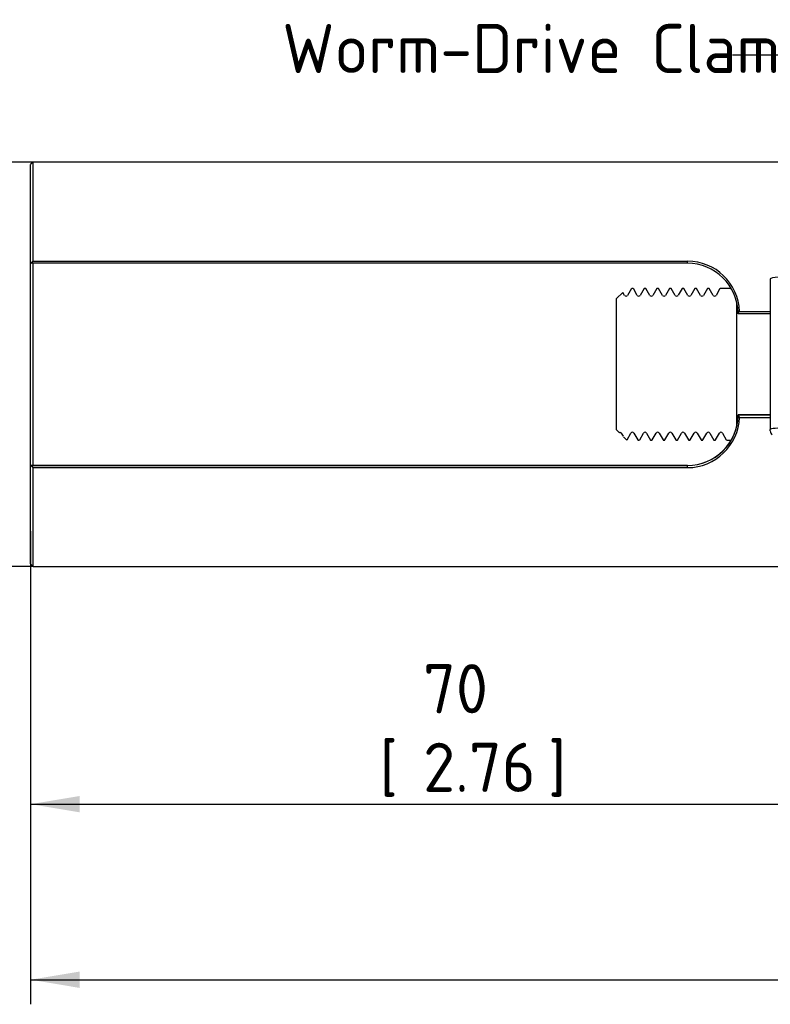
# Paper-space layout 'Sheet1' of a CAD drawing. Header units: millimetres. Extents: x 0 to 296, y -72 to 205.
# Tile 3 of 13: x 49 to 103, y 42 to 112. Entities that reach past the tile are written whole.
import ezdxf
from ezdxf import colors
from ezdxf.entities.mleader import LeaderData, LeaderLine
from ezdxf.enums import TextEntityAlignment as Align
from ezdxf.math import Vec2, Vec3

# ---------------------------------------------------------------- set-up
doc = ezdxf.new("R2010")
doc.units = ezdxf.units.MM
for name, color, linetype in [('Default', 7, 'Continuous'), ('IMS-SR', 7, 'Continuous'), ('SRV_NPT', 7, 'Continuous'), ('WORM_DRIVE', 7, 'Continuous')]:
    doc.layers.add(name, color=color, linetype=linetype)
doc.styles.add('SEACAD_Solid_Edge_ISO', font='seiso.ttf')
doc.dimstyles.new('Rheonics_Publish', dxfattribs={"dimtxt": 3.5, "dimasz": 3.5, "dimexe": 1.75, "dimexo": 0, "dimgap": 0.875, "dimtad": 1, "dimdec": 1, "dimlfac": 1.111111, "dimdsep": 46, "dimtxsty": 'SEACAD_Solid_Edge_ISO', "dimblk1": '_SE_FILLED', "dimblk2": '_SE_FILLED', "dimsah": 1, "dimcen": 1.75, "dimazin": 0, "dimtfac": 0.5, "dimtdec": 3, "dimtmove": 0, "dimatfit": 3, "dimfxl": 1, "dimarcsym": 0})

# ---------------------------------------------------------------- blocks, each defined once
blk = doc.blocks.new('SE2')
at = {"layer": 'IMS-SR', "color": 7, "linetype": 'Continuous'}
for p, q in [((50.298, 102.286), (50.118, 102.106)), ((50.118, 95.077), (50.118, 102.106)), ((50.298, 95.234), (50.298, 102.286)), ((103.701, 102.286), (50.298, 102.286)), ((50.141, 95.077), (50.118, 95.077)), ((50.118, 80.679), (50.118, 95.077)), ((96.918, 95.077), (50.141, 95.077)), ((50.298, 95.234), (96.918, 95.234)), ((50.298, 80.679), (50.298, 95.077)), ((96.918, 95.077), (96.918, 95.234)), ((100.618, 91.652), (100.517, 91.548)), ((102.815, 91.476), (100.518, 91.476)), ((100.618, 91.652), (102.815, 91.652)), ((100.517, 84.204), (100.618, 84.099)), ((102.815, 84.278), (100.518, 84.278)), ((100.518, 84.278), (100.518, 84.276)), ((100.518, 84.276), (102.815, 84.276)), ((100.618, 84.1), (102.815, 84.1)), ((50.298, 80.679), (50.118, 80.679)), ((50.118, 80.677), (50.141, 80.677)), ((50.118, 73.666), (50.118, 80.677)), ((50.141, 80.677), (96.918, 80.677)), ((96.918, 80.679), (50.298, 80.679)), ((96.918, 80.679), (96.918, 80.677)), ((96.918, 80.52), (96.918, 80.677)), ((50.298, 80.52), (96.918, 80.52)), ((50.298, 73.486), (50.298, 80.52)), ((50.118, 73.666), (50.298, 73.486)), ((50.298, 73.486), (103.701, 73.486))]:
    blk.add_line(p, q, dxfattribs=at)
for centre, radius, start, end in [((96.904, 91.517), 3.717, 2.07987, 89.7844), ((96.917, 91.476), 3.601, 1.13435, 89.98937), ((96.922, 91.476), 3.596, 0, 1.14422), ((96.918, 84.278), 3.599, 269.98483, 359.99244), ((96.918, 84.276), 3.599, 269.98831, 358.84957), ((96.913, 84.276), 3.604, 358.85708, 0), ((96.906, 84.234), 3.714, 270.17729, 357.92144)]:
    blk.add_arc(centre, radius, start, end, dxfattribs=at)
for points in [[(50.141, 95.077), (50.219, 95.155), (50.298, 95.234)], [(50.298, 80.52), (50.219, 80.598), (50.141, 80.677)]]:
    blk.add_open_spline(points, degree=2, dxfattribs=at)
at = {"layer": 'SRV_NPT', "color": 7, "linetype": 'Continuous'}
for p, q in [((92.931, 93.28), (92.649, 92.792)), ((93.05, 93.286), (92.938, 93.286)), ((93.34, 92.791), (93.058, 93.279)), ((93.831, 93.281), (93.549, 92.793)), ((93.95, 93.286), (93.838, 93.286)), ((94.239, 92.792), (93.957, 93.28)), ((94.731, 93.28), (94.449, 92.793)), ((94.85, 93.286), (94.738, 93.286)), ((95.139, 92.793), (94.857, 93.281)), ((95.63, 93.279), (95.348, 92.791)), ((95.75, 93.286), (95.638, 93.286)), ((96.04, 92.791), (95.758, 93.279)), ((96.532, 93.282), (96.25, 92.795)), ((96.65, 93.286), (96.538, 93.286)), ((96.939, 92.793), (96.657, 93.28)), ((97.431, 93.28), (97.149, 92.793)), ((97.55, 93.286), (97.438, 93.286)), ((97.839, 92.793), (97.557, 93.281)), ((98.331, 93.281), (98.049, 92.793)), ((98.45, 93.286), (98.338, 93.286)), ((98.74, 92.791), (98.458, 93.279)), ((99.231, 93.28), (98.949, 92.792)), ((100.029, 93.286), (99.238, 93.286)), ((92.306, 93.003), (91.869, 92.566)), ((92.439, 92.793), (92.316, 93.006)), ((91.869, 83.206), (91.869, 92.566)), ((100.419, 83.45), (100.419, 92.294)), ((91.869, 83.206), (92.045, 83.03)), ((92.198, 82.981), (92.327, 82.759)), ((92.608, 82.493), (92.89, 82.98)), ((93.098, 82.981), (93.38, 82.493)), ((93.508, 82.492), (93.79, 82.98)), ((94, 82.977), (94.282, 82.49)), ((94.407, 82.491), (94.689, 82.979)), ((94.899, 82.98), (95.181, 82.492)), ((95.308, 82.492), (95.589, 82.98)), ((95.799, 82.979), (96.081, 82.491)), ((96.206, 82.49), (96.488, 82.977)), ((96.699, 82.98), (96.981, 82.492)), ((97.107, 82.492), (97.389, 82.979)), ((97.598, 82.981), (97.88, 82.493)), ((98.007, 82.492), (98.289, 82.98)), ((98.5, 82.977), (98.782, 82.49)), ((98.908, 82.492), (99.19, 82.98)), ((99.399, 82.98), (99.681, 82.492)), ((92.349, 82.726), (92.589, 82.486)), ((92.589, 82.486), (92.589, 82.501)), ((92.589, 82.486), (92.6, 82.486)), ((93.388, 82.486), (93.5, 82.486)), ((94.288, 82.486), (94.4, 82.486)), ((95.188, 82.486), (95.3, 82.486)), ((96.088, 82.486), (96.2, 82.486)), ((96.988, 82.486), (97.1, 82.486)), ((97.888, 82.486), (98, 82.486)), ((98.788, 82.486), (98.9, 82.486)), ((99.688, 82.486), (100.039, 82.486))]:
    blk.add_line(p, q, dxfattribs=at)
for centre, start, end in [((92.544, 92.857), 211.98972, 328.60221), ((93.444, 92.857), 211.48063, 328.63389), ((94.344, 92.857), 211.29878, 328.23862), ((95.244, 92.857), 211.65281, 327.85037), ((96.144, 92.857), 211.80188, 328.20005), ((97.044, 92.857), 212.07475, 328.51559), ((97.944, 92.857), 211.59878, 328.64967), ((98.844, 92.857), 211.38955, 328.29128), ((92.994, 82.915), 32.13689, 148.30821), ((93.894, 82.915), 31.76101, 148.20955), ((94.794, 82.915), 31.45784, 147.94444), ((95.694, 82.915), 31.38876, 148.43076), ((96.594, 82.915), 31.66098, 148.73298), ((97.494, 82.915), 32.12315, 148.41582), ((98.394, 82.915), 31.80706, 148.19214), ((99.294, 82.915), 31.55064, 147.87889)]:
    blk.add_arc(centre, 0.123, start, end, dxfattribs=at)
blk.add_open_spline([(92.049, 83.025), (92.062, 83.031), (92.092, 83.045), (92.163, 83.026), (92.185, 82.998), (92.199, 82.98)], degree=3, knots=[0, 0, 0, 0, 0.216791, 0.604005, 1, 1, 1, 1], dxfattribs=at)
blk.add_rational_spline([(92.589, 82.501), (92.595, 82.486), (92.6, 82.486)], [0.934328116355, 0.933012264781, 0.933012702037], degree=2, dxfattribs=at)
at = {"layer": 'WORM_DRIVE', "color": 7, "linetype": 'Continuous'}
for p in [(102.815, 93.978), (102.815, 83.137)]:
    blk.add_line(p, (102.815, 83.244), dxfattribs=at)
for centre, major_axis, ratio, start_param, end_param in [((107.273, 93.978), (4.458, 0), 0.044321, 0, 3.141593), ((107.273, 83.244), (-4.458, 0), 0.044321, 3.141593, 6.283185), ((103.158, 83.137), (0.343, 0), 0.999017, 3.141593, 4.083236)]:
    blk.add_ellipse(centre, major_axis=major_axis, ratio=ratio, start_param=start_param, end_param=end_param, dxfattribs=at)
blk = doc.blocks.new('DMBLK7')
at = {"layer": 'Default', "linetype": 'Continuous'}
for points in [[(53.618, 55.968), (53.618, 57.135), (50.118, 56.551)], [(109.618, 55.968), (113.118, 56.551), (109.618, 57.135)]]:
    blk.add_hatch(color=7, dxfattribs=at).paths.add_polyline_path(points)
at = {"layer": 'Default', "color": 7, "linetype": 'Continuous'}
for p, q in [((50.118, 73.666), (50.118, 54.801)), ((113.118, 73.666), (113.118, 54.801)), ((50.118, 56.551), (113.118, 56.551))]:
    blk.add_line(p, q, dxfattribs=at)
at = {"layer": 'Default', "color": 7, "linetype": 'Continuous', "style": 'SEACAD_Solid_Edge_ISO'}
for s, p in [('70', (78.078, 66.526)), ('[', (74.975, 60.926)), (']', (86.987, 60.926)), ('2.76', (78.078, 60.926))]:
    blk.add_text(s, height=3.5, dxfattribs=at).set_placement(p, align=Align.TOP_LEFT)
blk = doc.blocks.new('_SE_FILLED')
at = {"color": 0}
blk.add_line((0, 0), (-1, 0), dxfattribs=at)
blk.add_solid([(0, 0), (-1, -0.1665), (-1, 0.1665), (0, 0)], dxfattribs=at)
blk = doc.blocks.new('DMBLK15')
at = {"layer": 'Default', "linetype": 'Continuous'}
for points in [[(53.618, 43.463), (53.618, 44.63), (50.118, 44.047)], [(212.971, 43.463), (216.471, 44.047), (212.971, 44.63)]]:
    blk.add_hatch(color=7, dxfattribs=at).paths.add_polyline_path(points)
at = {"layer": 'Default', "color": 7, "linetype": 'Continuous'}
for p, q in [((216.471, 85.861), (216.471, 42.297)), ((50.118, 76.006), (50.118, 42.297)), ((50.118, 44.047), (216.471, 44.047))]:
    blk.add_line(p, q, dxfattribs=at)
at = {"layer": 'Default', "color": 7, "linetype": 'Continuous', "style": 'SEACAD_Solid_Edge_ISO'}
for s, p in [('185', (129.715, 54.022)), ('[', (126.613, 48.422)), ('7.28', (129.715, 48.422)), (']', (138.704, 48.422))]:
    blk.add_text(s, height=3.5, dxfattribs=at).set_placement(p, align=Align.TOP_LEFT)
blk = doc.blocks.new('DMBLK16')
at = {"layer": 'Default', "linetype": 'Continuous'}
for points in [[(42.285, 98.786), (43.452, 98.786), (42.868, 102.286)], [(42.285, 76.986), (42.868, 73.486), (43.452, 76.986)]]:
    blk.add_hatch(color=7, dxfattribs=at).paths.add_polyline_path(points)
at = {"layer": 'Default', "color": 7, "linetype": 'Continuous'}
for p, q in [((50.298, 102.286), (41.118, 102.286)), ((42.868, 102.286), (42.868, 73.486)), ((50.298, 73.486), (41.118, 73.486))]:
    blk.add_line(p, q, dxfattribs=at)
at = {"layer": 'Default', "color": 7, "linetype": 'Continuous', "style": 'SEACAD_Solid_Edge_ISO'}
for s, p in [(']', (38.493, 92.858)), ('1.26', (38.493, 84.744)), ('32', (32.893, 84.744)), ('[', (38.493, 81.642))]:
    blk.add_text(s, height=3.5, rotation=90, dxfattribs=at).set_placement(p, align=Align.TOP_LEFT)

psp = doc.layouts.new('Sheet1')

# ---------------------------------------------------------------- block references
at = {"layer": 'Default'}
psp.add_blockref('SE2', (0, 0), dxfattribs=at)

# ---------------------------------------------------------------- dimensions: what is measured, and where the dimension line sits
at = {"layer": 'Default', "color": 7, "linetype": 'Continuous'}
for base, p1, p2, angle, picture, middle in [((42.868, 102.286), (50.298, 102.286), (50.298, 73.486), 270, 'DMBLK16', (42.868, 87.886)), ((50.118, 56.551), (50.118, 73.666), (113.118, 73.666), 0, 'DMBLK7', (81.618, 56.551))]:
    dim = psp.add_linear_dim(base=base, p1=p1, p2=p2, angle=angle, text='\\A1;<> ', dimstyle='Rheonics_Publish', override={"dimpost": '\\X'}, dxfattribs=at)
    dim.commit()
    dim.dimension.update_dxf_attribs({"geometry": picture, "text_midpoint": middle, "dimtype": 161})
dim = psp.add_linear_dim(base=(216.471, 44.047), p1=(50.118, 76.006), p2=(216.471, 85.861), text='\\A1;<> ', dimstyle='Rheonics_Publish', override={"dimdec": 0, "dimpost": '\\X'}, dxfattribs=at)
dim.commit()
dim.dimension.update_dxf_attribs({"geometry": 'DMBLK15', "text_midpoint": (133.294, 44.047), "dimtype": 160})

# ---------------------------------------------------------------- leaders
ml = psp.add_multileader_mtext('Standard', dxfattribs=at)
ml.set_content('{\\pxsm0.9;\\fSolid Edge ISO|b0||i0||c0|p34;\\W1.;Worm-Drive Clamp\\P}', color=256)
ml.set_leader_properties()
ml.build(insert=Vec2(0, 0))
ml.multileader.update_dxf_attribs({"dogleg_length": 4.209, "arrow_head_size": 3.5})
ctx = ml.context
ctx.base_point, ctx.char_height, ctx.arrow_head_size, ctx.landing_gap_size = Vec3(66.818, 109.911), 3.5, 3.5, 1.225
notes = []
notes.append((ctx, [(0, (1, 1, 0), (104.337, 109.911), (-1, 0), 4.209, [(0, [(109.778, 103.663)], 0, [])])]))
ctx.mtext.insert = Vec3(68.043, 112.126)
for ctx, leaders in notes:
    for number, flags, end, landing, length, lines in leaders:
        leader = LeaderData()
        leader.index, (leader.has_last_leader_line, leader.has_dogleg_vector, leader.attachment_direction) = number, flags
        leader.last_leader_point, leader.dogleg_vector, leader.dogleg_length = Vec3(end), Vec3(landing), length
        for number, points, colour, breaks in lines:
            line = LeaderLine()
            line.index, line.vertices, line.color, line.breaks = number, Vec3.list(points), colors.encode_raw_color(colour), breaks
            leader.lines.append(line)
        ctx.leaders.append(leader)

doc.saveas('drawing.dxf')
